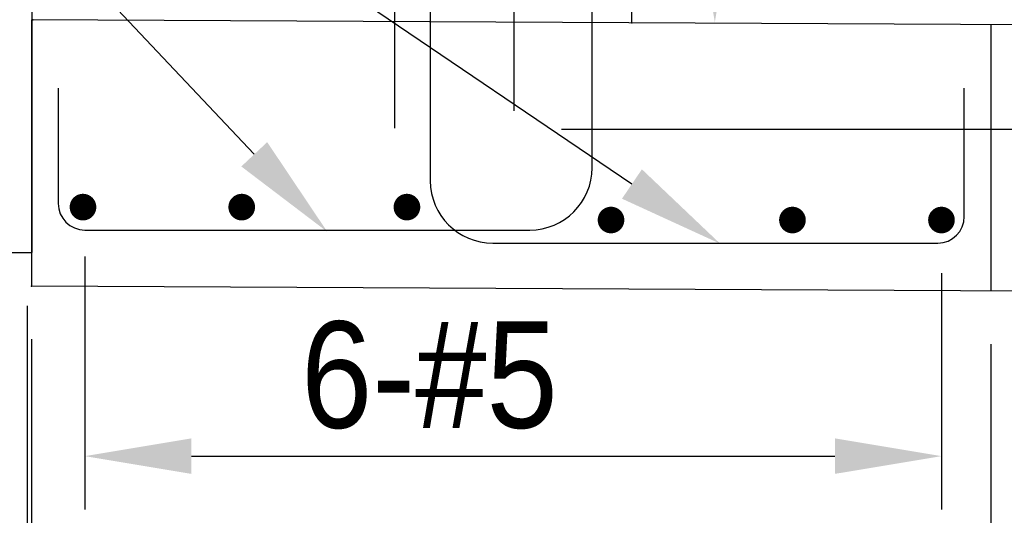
# Model space of a CAD drawing. Extents: x -485 to 3250, y 147 to 2833.
# Tile 12 of 34: x -14 to 97, y 1813 to 1869. Entities that reach past the tile are written whole.
import ezdxf

# ---------------------------------------------------------------- set-up
doc = ezdxf.new("R2010")
doc.units = 0
doc.header["$LTSCALE"] = 96
doc.header["$MEASUREMENT"] = 0
doc.linetypes.add('CENTER', pattern=[2, 1.25, -0.25, 0.25, -0.25])
doc.layers.get('0').update_dxf_attribs({"color": 2, "linetype": 'CONTINUOUS'})
doc.layers.get('DEFPOINTS').update_dxf_attribs({"linetype": 'CONTINUOUS'})
for name, color, linetype in [('101', 1, 'CONTINUOUS'), ('102', 2, 'CONTINUOUS'), ('103', 2, 'CONTINUOUS'), ('104', 4, 'CONTINUOUS'), ('105', 5, 'CONTINUOUS'), ('TEXT', 2, 'CONTINUOUS')]:
    doc.layers.add(name, color=color, linetype=linetype)
doc.styles.get("Standard").update_dxf_attribs({"font": 'romans.shx'})
doc.styles.add('SX-FRAC', font='SX-FRAC.shx', dxfattribs={"width": 0.9, "height": 1.322835})
doc.dimstyles.new('SX-FRAC', dxfattribs={"dimtxt": 12, "dimasz": 12, "dimexe": 6, "dimexo": 6, "dimgap": 0.125, "dimtad": 1, "dimdec": 4, "dimzin": 3, "dimtxsty": 'STANDARD', "dimcen": 0.125, "dimclrd": 1, "dimclre": 1, "dimclrt": 3, "dimazin": 3, "dimtfac": 1, "dimtdec": 4, "dimtix": 1, "dimtofl": 0, "dimtmove": 0, "dimatfit": 3, "dimtvp": 0.5, "dimtolj": 1, "dimtzin": 3})

# ---------------------------------------------------------------- blocks, each defined once
blk = doc.blocks.new('*D35')
at = {"color": 1, "linetype": 'BYBLOCK'}
for p, q in [((223.11, 1735.03), (223.11, 1706.55)), ((319.54, 1733.15), (319.54, 1706.55)), ((235.11, 1712.55), (307.54, 1712.55))]:
    blk.add_line(p, q, dxfattribs=at)
for points in [[(235.11, 1714.55), (235.11, 1710.55), (223.11, 1712.55)], [(307.54, 1714.55), (307.54, 1710.55), (319.54, 1712.55)]]:
    blk.add_solid(points, dxfattribs=at)
at = {"layer": 'DEFPOINTS', "color": 0, "linetype": 'BYBLOCK'}
for p in [(223.11, 1741.03), (319.54, 1739.15), (319.54, 1712.55)]:
    blk.add_point(p, dxfattribs=at)
blk = doc.blocks.new('*D36')
at = {"color": 1, "linetype": 'BYBLOCK'}
for p, q in [((217.11, 1725.72), (217.11, 1683)), ((325.11, 1725.17), (325.11, 1683)), ((229.11, 1689), (313.11, 1689))]:
    blk.add_line(p, q, dxfattribs=at)
for points in [[(229.11, 1691), (229.11, 1687), (217.11, 1689)], [(313.11, 1691), (313.11, 1687), (325.11, 1689)]]:
    blk.add_solid(points, dxfattribs=at)
at = {"layer": 'DEFPOINTS', "color": 0, "linetype": 'BYBLOCK'}
for p in [(217.11, 1731.72), (325.11, 1731.17), (325.11, 1689)]:
    blk.add_point(p, dxfattribs=at)

msp = doc.modelspace()

# ---------------------------------------------------------------- linework, layer by layer
at = {"layer": '101'}
for p, q in [((12.48926, 1853.47272), (-53.65721, 1923.73933)), ((55.00073, 1850.12662), (-53.65721, 1923.73933)), ((-13.06724, 1836.38994), (-13.06724, 1764.52013))]:
    msp.add_line(p, q, dxfattribs=at)
at = {"layer": '101', "linetype": 'CENTER'}
msp.add_lwpolyline([(41.69879, 1952.66001), (41.69879, 1858.36711)], dxfattribs=at)
at = {"layer": '101', "linetype": 'BYBLOCK'}
msp.add_solid([(62.33083, 1880.34568), (66.33083, 1880.34568), (64.33083, 1868.34568)], dxfattribs=at)
at = {"layer": '101'}
for points in [[(13.94552, 1854.84359), (11.033, 1852.10184), (20.7145, 1844.73513)], [(56.12249, 1851.78242), (53.87898, 1848.47082), (64.93552, 1843.39608)]]:
    msp.add_solid(points, dxfattribs=at)
at = {"layer": '102'}
msp.add_lwpolyline([(-12.52552, 1880.62893), (-50.76451, 1880.62893), (-50.76451, 1842.38994), (-12.52552, 1842.38994)], close=True, dxfattribs=at)
at = {"layer": '103'}
for p, q in [((54.93485, 2237.0587), (54.93485, 1868.29035)), ((1260.41378, 1862.24286), (-12.58572, 1868.62908)), ((-12.58572, 1868.62908), (-12.58572, 1838.62871)), ((95.41428, 1868.08728), (95.41428, 1838.0869)), ((454.89914, 1836.28348), (-12.58572, 1838.62871))]:
    msp.add_line(p, q, dxfattribs=at)
at = {"layer": '104', "linetype": 'CONTINUOUS'}
for p, q in [((32.30517, 1928.40463), (32.30517, 1850.49104)), ((50.52339, 1851.96718), (50.52339, 1928.31324)), ((-9.58572, 1860.94202), (-9.58572, 1847.94202)), ((92.41428, 1846.46589), (92.41428, 1860.94202)), ((-6.58572, 1844.94202), (43.49823, 1844.94202)), ((39.33033, 1843.46589), (89.41428, 1843.46589))]:
    msp.add_line(p, q, dxfattribs=at)
at = {"layer": '104'}
msp.add_lwpolyline([(143.06381, 1856.28223), (47.06381, 1856.28223)], dxfattribs=at)
at = {"layer": '104', "const_width": 1.5}
for points in [[(-7.5398, 1847.52366, 1), (-6.0398, 1847.52366, 1)], [(10.32754, 1847.52366, 1), (11.82754, 1847.52366, 1)], [(28.92417, 1847.52366, 1), (30.42417, 1847.52366, 1)], [(51.89646, 1846.06616, 1), (53.39646, 1846.06616, 1)], [(72.31629, 1846.06616, 1), (73.81629, 1846.06616, 1)], [(89.08973, 1846.06616, 1), (90.58973, 1846.06616, 1)]]:
    msp.add_lwpolyline(points, format="xyb", close=True, dxfattribs=at)
at = {"layer": '104', "linetype": 'CONTINUOUS'}
for centre, radius, start, end in [((43.49823, 1851.96718), 7.02516, 270, 0), ((39.33033, 1850.49104), 7.02516, 180, 270), ((-6.58572, 1847.94202), 3, 180, 270), ((89.41428, 1846.46589), 3, 270, 0)]:
    msp.add_arc(centre, radius, start, end, dxfattribs=at)
at = {"layer": '104', "linetype": 'BYBLOCK'}
for p in [(-12.43522, 1868.62833), (-12.43522, 1868.62833), (54.99505, 1868.29005), (-12.58572, 1838.62871)]:
    msp.add_point(p, dxfattribs=at)
at = {"layer": '105'}
msp.add_lwpolyline([(83.24415, 2286.5101), (28.2756, 2284.11012), (28.2756, 1856.42394)], dxfattribs=at)

# ---------------------------------------------------------------- texts
at = {"layer": 'TEXT', "color": 2, "style": 'SX-FRAC', "width": 0.9}
msp.add_text('6-#5', height=12, dxfattribs=at).set_placement((17.75234, 1822.64737))

# ---------------------------------------------------------------- dimensions: what is measured, and where the dimension line sits
at = {"layer": '105'}
for base, p1, p2, picture, middle in [((89.83973, 1819.46522), (-6.58572, 1847.94202), (89.83973, 1846.06616), '*D35', (41.62701, 1819.46522)), ((95.41428, 1795.91733), (-12.58572, 1838.62871), (95.41428, 1838.0869), '*D36', (41.41428, 1795.91733))]:
    dim = msp.add_linear_dim(base=base, p1=p1, p2=p2, text=' ', dimstyle='SX-FRAC', dxfattribs=at)
    dim.commit()
    dim.dimension.update_dxf_attribs({"geometry": picture, "text_midpoint": middle, "insert": (-229.69883, 106.91281)})

doc.saveas('drawing.dxf')
